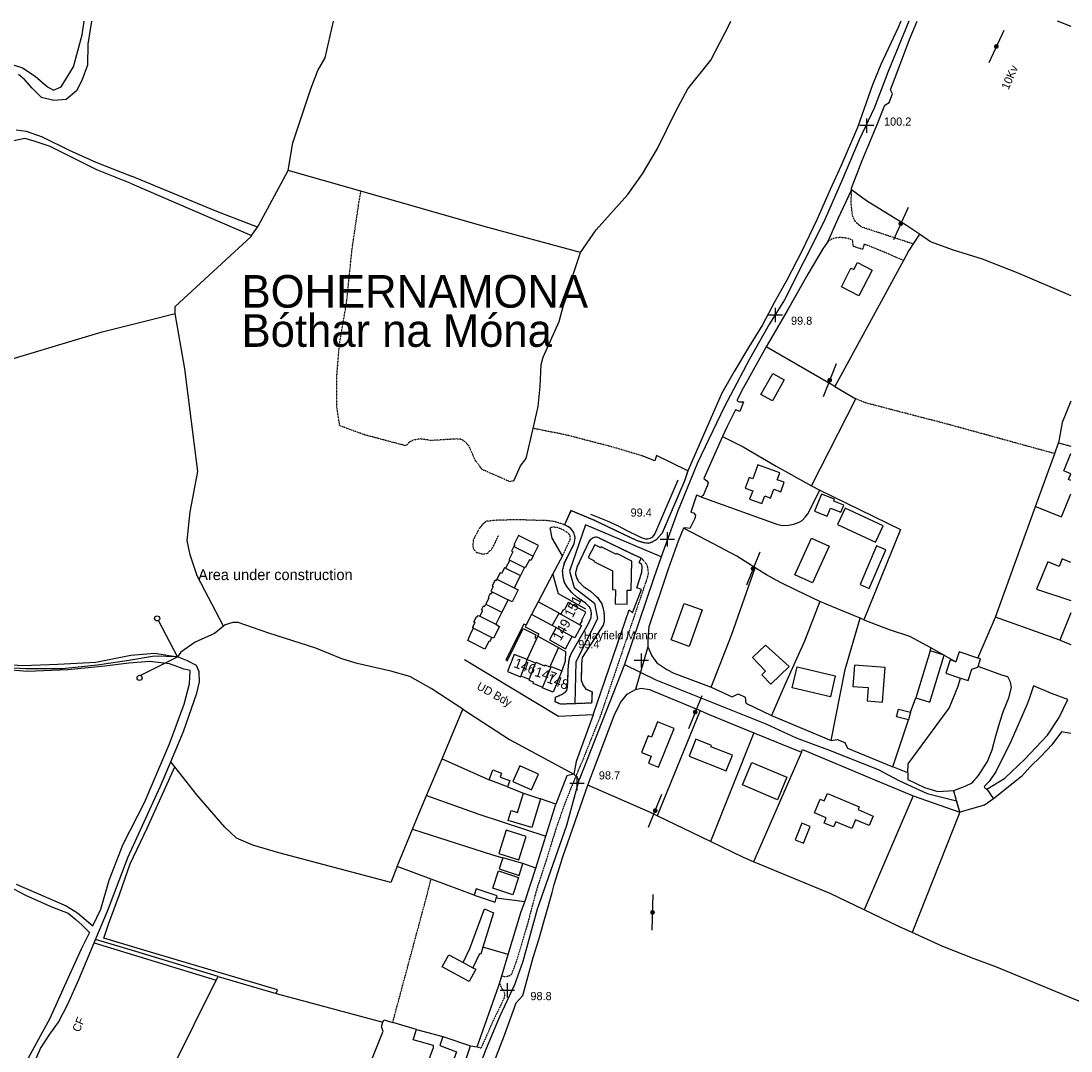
# Model space of a CAD drawing. Header units: metres. Extents: x 611948 to 1225781, y 656699 to 1316021.
# Tile 156 of 169: x 613465 to 613947, y 659569 to 660043. Entities that reach past the tile are written whole.
import ezdxf

# ---------------------------------------------------------------- set-up
doc = ezdxf.new("R2010")
doc.units = ezdxf.units.M
doc.linetypes.add('4696-A$0$PECK', pattern=[0.2, 0.1, -0.1])
for name, color, linetype in [('4696-A$0$BDY_RIGHT', 253, 'Continuous'), ('4696-A$0$BDY_SYM', 253, 'Continuous'), ('4696-A$0$BLD_INN_W', 253, 'Continuous'), ('4696-A$0$BLD_OTL_S', 253, 'Continuous'), ('4696-A$0$GEN_LIN_D', 253, 'Continuous'), ('4696-A$0$GEN_PCK_D', 253, '4696-A$0$PECK'), ('4696-A$0$HT_CTRL', 253, 'Continuous'), ('4696-A$0$MUNICIPAL', 253, 'Continuous'), ('4696-A$0$PARISH', 253, 'Continuous'), ('4696-A$0$POLE_SYMB', 253, 'Continuous'), ('4696-A$0$ROADS', 253, 'Continuous'), ('4696-A$0$ROADS_CTR', 253, 'Continuous'), ('4696-A$0$TEXT', 253, 'Continuous'), ('4696-A$0$TOWNLAND', 253, 'Continuous'), ('4696-A$0$WATER_FTR', 253, 'Continuous'), ('4696-B$0$GEN_LIN_D', 253, 'Continuous')]:
    doc.layers.add(name, color=color, linetype=linetype)
doc.styles.add('4696-A$0$STANDARD', font='txt')

# ---------------------------------------------------------------- blocks, each defined once
blk = doc.blocks.new('4696-A$0$36', base_point=(144.988486, 310.919762))
blk.add_line((140.875383, 310.92339), (149.050238, 310.92339))
at = {"const_width": 0.539928}
blk.add_lwpolyline([(144.673376, 310.923808, 1), (145.213304, 310.923808, 1)], format="xyb", close=True, dxfattribs=at)
blk = doc.blocks.new('4696-A$0$44', base_point=(141.365186, 309.573129))
for p, q in [((148.348947, 316.096464), (141.361145, 309.556587)), ((141.361145, 309.556587), (147.90133, 302.797619))]:
    blk.add_line(p, q)
for centre in [(148.337847, 316.685942), (148.36005, 302.427234)]:
    blk.add_circle(centre, 0.589583)
blk = doc.blocks.new('4696-A$0$35', base_point=(150.27109, 306.896499))
for p, q in [((151.914023, 306.896499), (148.62816, 306.896499)), ((150.27109, 308.539432), (150.27109, 305.253567))]:
    blk.add_line(p, q)
blk = doc.blocks.new('4696-A')
at = {"layer": '4696-A$0$BDY_RIGHT', "flags": 128}
for points in [[(613557.694, 659764.59), (613553.57, 659761.189), (613544.717, 659757.219), (613538.068, 659752.636), (613536.524, 659750.528)], [(613667.816, 659726.477), (613653.21, 659735.986), (613643.402, 659741.456), (613634.582, 659743.911), (613619.143, 659747.403), (613612.128, 659749.647), (613600.109, 659754.527), (613578.464, 659761.463), (613564.437, 659766.353), (613562.028, 659766.365), (613558.409, 659765.179), (613557.694, 659764.59)]]:
    blk.add_lwpolyline(points, dxfattribs=at)
at = {"layer": '4696-A$0$BLD_INN_W', "flags": 128}
for points in [[(613712.864, 659770.195), (613721.622, 659765.287)], [(613710.719, 659763.952), (613718.084, 659759.914)], [(613697.319, 659749.313), (613694.382, 659741.791)], [(613701.231, 659747.774), (613698.291, 659740.253)], [(613708.255, 659745.714), (613704.454, 659736.592)], [(613667.908, 659609.971), (613672.338, 659607.578)]]:
    blk.add_lwpolyline(points, dxfattribs=at)
at = {"layer": '4696-A$0$BLD_OTL_S', "flags": 128}
for points in [[(613855.944, 659928.339), (613849.884, 659916.477), (613841.856, 659920.583), (613846.275, 659929.222), (613847.617, 659928.532), (613849.269, 659931.758), (613855.944, 659928.339)], [(613815.552, 659877.938), (613810.172, 659868.217), (613804.875, 659871.152), (613810.253, 659880.86), (613815.552, 659877.938)], [(613947.455, 659831.63), (613946.309, 659832.097), (613947.361, 659834.683), (613944.177, 659835.979), (613947.455, 659844.036)], [(613803.485, 659838.859), (613801.08, 659832.376), (613799.428, 659832.988), (613797.614, 659828.089), (613801.059, 659826.809), (613799.66, 659823.036), (613805.284, 659820.952), (613806.589, 659824.471), (613809.205, 659823.507), (613810.74, 659827.641), (613813.948, 659826.453), (613815.555, 659830.774), (613812.367, 659831.956), (613813.544, 659835.13), (613803.485, 659838.859)], [(613838.657, 659822.968), (613832.695, 659825.35), (613829.555, 659817.493), (613835.392, 659815.165), (613836.899, 659818.941), (613841.661, 659817.047), (613842.948, 659820.256), (613838.316, 659822.102), (613838.657, 659822.968)], [(613931.182, 659819.702), (613943.15, 659814.833), (613947.455, 659825.414)], [(613861.082, 659810.796), (613843.529, 659818.912), (613840.078, 659811.421), (613857.618, 659803.311), (613861.082, 659810.796)], [(613912.698, 659768.819), (613931.182, 659819.702)], [(613745.537, 659794.526), (613738.593, 659798.07), (613738.359, 659797.582), (613731.445, 659801.109), (613731.212, 659800.648), (613728.459, 659802.032), (613725.455, 659796.14), (613728.227, 659794.731), (613728.039, 659794.358), (613736.632, 659790.015), (613736.56, 659781.439), (613737.934, 659781.398), (613737.874, 659774.855), (613743.389, 659774.667), (613743.385, 659781.234), (613745.247, 659781.179), (613745.537, 659794.526)], [(613836.261, 659801.336), (613828.592, 659784.586), (613820.501, 659788.294), (613828.169, 659805.03), (613836.261, 659801.336)], [(613857.951, 659801.505), (613850.417, 659783.756), (613854.701, 659781.939), (613862.233, 659799.694), (613857.951, 659801.505)], [(613947.455, 659793.892), (613943.455, 659795.52), (613942.021, 659791.992), (613936.746, 659794.139), (613931.633, 659781.571), (613947.455, 659776.43)], [(613721.622, 659765.287), (613722.745, 659767.271), (613722.413, 659767.456), (613724.384, 659771.009), (613716.254, 659775.526), (613714.29, 659771.984), (613713.958, 659772.169), (613712.864, 659770.195)], [(613777.863, 659772.065), (613771.871, 659755.299), (613763.577, 659758.274), (613769.576, 659775.022), (613777.863, 659772.065)], [(613708.884, 659764.974), (613712.041, 659770.656)], [(613712.041, 659770.656), (613712.864, 659770.195)], [(613712.864, 659770.195), (613721.622, 659765.287)], [(613942.353, 659758.229), (613912.698, 659768.819)], [(613947.455, 659770.768), (613942.353, 659758.229)], [(613710.719, 659763.952), (613707.629, 659758.318), (613714.981, 659754.255), (613718.084, 659759.914)], [(613710.719, 659763.952), (613708.884, 659764.974)], [(613710.719, 659763.952), (613718.084, 659759.914)], [(613721.622, 659765.287), (613722.303, 659764.905), (613719.224, 659759.289), (613718.084, 659759.914)], [(613806.93, 659755.913), (613817.901, 659746.039), (613809.346, 659737.939), (613805.204, 659742.314), (613806.922, 659743.939), (613800.948, 659750.249), (613806.93, 659755.913)], [(613882.669, 659753.294), (613876.073, 659731.706)], [(613889.141, 659751.308), (613882.669, 659753.294)], [(613904.663, 659749.943), (613896.046, 659752.78), (613894.544, 659748.217)], [(613697.319, 659749.313), (613691.363, 659751.657), (613688.266, 659743.714), (613694.218, 659741.372), (613694.382, 659741.791)], [(613697.319, 659749.313), (613694.382, 659741.791)], [(613697.319, 659749.313), (613701.231, 659747.774)], [(613701.231, 659747.774), (613698.291, 659740.253)], [(613701.231, 659747.774), (613701.331, 659748.03), (613705.318, 659746.462), (613705.457, 659746.815), (613707.81, 659745.889)], [(613876.073, 659731.706), (613882.55, 659729.727), (613889.141, 659751.308)], [(613894.544, 659748.217), (613891.957, 659749.069), (613889.942, 659742.95), (613896.573, 659740.767)], [(613904.72, 659746.127), (613905.847, 659749.553), (613904.663, 659749.943)], [(613713.236, 659744.152), (613709.336, 659734.241), (613704.302, 659736.222), (613704.454, 659736.592)], [(613708.255, 659745.714), (613704.454, 659736.592)], [(613707.81, 659745.889), (613708.255, 659745.714)], [(613708.255, 659745.714), (613708.397, 659746.056), (613713.236, 659744.152)], [(613839.038, 659741.837), (613836.782, 659732.15), (613819.187, 659736.26), (613821.453, 659745.931), (613839.038, 659741.837)], [(613847.176, 659736.957), (613854.247, 659736.396), (613853.767, 659730.298), (613860.813, 659729.739), (613862.064, 659745.568), (613847.946, 659746.676), (613847.176, 659736.957)], [(613896.573, 659740.767), (613900.116, 659739.6), (613901.824, 659744.787), (613904.627, 659745.845), (613904.72, 659746.127)], [(613694.382, 659741.791), (613698.291, 659740.253)], [(613698.291, 659740.253), (613698.127, 659739.834), (613700.174, 659739.029), (613699.919, 659738.377), (613704.454, 659736.592)], [(613872.767, 659721.538), (613867.243, 659722.986), (613868.155, 659726.468), (613873.679, 659725.021)], [(613873.679, 659725.021), (613872.767, 659721.538)], [(613757.275, 659720.591), (613754.471, 659713.605), (613752.998, 659714.197), (613749.944, 659706.612), (613754.392, 659704.824), (613753.133, 659701.689), (613757.808, 659699.814), (613764.914, 659717.525), (613757.275, 659720.591)], [(613791.715, 659705.251), (613781.876, 659709.161), (613782.119, 659709.758), (613774.967, 659712.6), (613771.874, 659704.836), (613788.857, 659698.08), (613791.715, 659705.251)], [(613702.585, 659696.593), (613694.028, 659700.436), (613690.759, 659693.175), (613699.325, 659689.331), (613702.585, 659696.593)], [(613800.687, 659701.977), (613816.8, 659695.175), (613812.438, 659684.84), (613796.319, 659691.662), (613800.687, 659701.977)], [(613679.839, 659693.898), (613681.525, 659698.521), (613685.508, 659697.07), (613684.854, 659695.266), (613689.332, 659693.643), (613688.298, 659690.82)], [(613688.298, 659690.82), (613679.839, 659693.898)], [(613703.416, 659685.232), (613699.481, 659672.009), (613688.57, 659675.254), (613689.944, 659679.888), (613692.962, 659679), (613695.717, 659687.853)], [(613695.717, 659687.853), (613703.416, 659685.232)], [(613835.417, 659687.721), (613850.024, 659681.534), (613849.499, 659680.306), (613856.504, 659677.337), (613854.65, 659672.981), (613848.401, 659675.632), (613846.677, 659671.569), (613839.235, 659674.728), (613838.199, 659672.293), (613833.904, 659674.115), (613834.932, 659676.543), (613829.456, 659678.862), (613832.079, 659685.063), (613833.951, 659684.271), (613835.417, 659687.721)], [(613684.303, 659660.067), (613693.455, 659657.156), (613696.871, 659667.846), (613687.719, 659670.757), (613684.303, 659660.067)], [(613823.682, 659674.1), (613820.591, 659666.374), (613824.444, 659664.832), (613827.535, 659672.559), (613823.682, 659674.1)], [(613686.176, 659658.145), (613684.471, 659653.043), (613693.682, 659650.021), (613695.318, 659655.512)], [(613695.318, 659655.512), (613686.176, 659658.145)], [(613684.153, 659652.096), (613693.4, 659649.001), (613690.742, 659641.084), (613681.498, 659644.181), (613684.153, 659652.096)], [(613683.136, 659639.567), (613683.496, 659640.663), (613673.935, 659643.798), (613672.998, 659640.933)], [(613672.998, 659640.933), (613682.552, 659637.792), (613683.136, 659639.567)], [(613667.908, 659609.971), (613670.971, 659616.38), (613677.69, 659634.614), (613681.896, 659632.786), (613677.009, 659617.069)], [(613672.338, 659607.578), (613673.674, 659606.856), (613670.644, 659601.236), (613658.242, 659607.928), (613661.283, 659613.549), (613667.908, 659609.971)], [(613677.009, 659617.069), (613675.976, 659613.745), (613675.375, 659613.949), (613672.338, 659607.578)], [(613658.628, 659575.933), (613657.12, 659571.829), (613664.914, 659568.968), (613659.06, 659553.028), (613650.979, 659555.997), (613654.202, 659564.775), (613652.251, 659565.49), (613654.268, 659570.982), (613654.272, 659571.785), (613644.851, 659574.444), (613646.482, 659579.253)], [(613646.482, 659579.253), (613658.628, 659575.933)]]:
    blk.add_lwpolyline(points, dxfattribs=at)
at = {"layer": '4696-A$0$GEN_LIN_D', "flags": 128}
for points in [[(613587.366, 659974.199), (613589.639, 659986.834), (613597.796, 660011.685), (613601.051, 660020.099), (613604.493, 660025.903), (613608.281, 660042.856)], [(613721.871, 659936.371), (613729.151, 659946.771), (613743.688, 659963.158), (613750.362, 659972.559), (613757.246, 659984.167), (613765.765, 660001.388), (613771.238, 660011.597), (613781.745, 660024.792), (613790.462, 660041.409), (613791.06, 660042.855)], [(613869.167, 660042.855), (613867.967, 660039.926), (613860.051, 660022.904), (613856.189, 660013.489), (613849.262, 659993.851), (613841.746, 659976.425), (613836.67, 659965.41), (613830.576, 659951.389), (613823.677, 659936.971), (613816.784, 659923.757), (613811.313, 659913.949), (613805.636, 659903.138), (613799.16, 659892.732), (613792.478, 659881.725), (613786.806, 659871.718), (613771.286, 659836.086)], [(613846.46, 659965.259), (613846.51, 659965.962), (613851.393, 659978.784), (613858.302, 659995.21), (613861.761, 660004.226), (613863.775, 660005.419), (613865.402, 660009.426), (613864.407, 660011.238), (613873.563, 660035.08), (613876.758, 660042.855)], [(613947.456, 660040.372), (613941.222, 660042.855)], [(613573.311, 659948.085), (613554.678, 659955.206), (613515.416, 659971.467)], [(613573.311, 659948.085), (613573.786, 659948.775), (613587.366, 659974.199)], [(613620.883, 659964.628), (613587.366, 659974.199)], [(613515.6, 659968.054), (613570.633, 659944.189)], [(613877.748, 659944.871), (613871.87, 659948.869), (613853.46, 659960.205), (613846.46, 659965.259)], [(613721.871, 659936.371), (613677.568, 659948.442), (613620.883, 659964.628)], [(613570.633, 659944.189), (613573.311, 659948.085)], [(613535.437, 659908.42), (613535.454, 659911.633), (613570.348, 659943.774), (613570.633, 659944.189)], [(613877.748, 659944.871), (613874.852, 659940.338)], [(613947.456, 659916.466), (613923.148, 659926.925), (613906.72, 659933.434), (613893.492, 659937.516), (613882.873, 659941.385), (613877.748, 659944.871)], [(613700.098, 659855.538), (613702.437, 659865.608), (613703.288, 659874.837), (613703.741, 659884.872), (613704.761, 659888.28), (613712.073, 659904.704), (613714.938, 659915.528), (613721.871, 659936.371)], [(613874.852, 659940.338), (613872.891, 659937.268), (613870.424, 659932.743)], [(613870.424, 659932.743), (613838.845, 659874.811)], [(613427.08, 659877.861), (613447.586, 659883.778), (613501.87, 659899.961), (613523.98, 659905.468), (613535.437, 659908.42)], [(613557.694, 659764.59), (613545.568, 659787.738), (613542.406, 659797.39), (613541.034, 659804.021), (613542.307, 659817.263), (613545.905, 659835.697), (613539.923, 659882.903), (613535.437, 659908.42)], [(613816.866, 659909.604), (613807.277, 659892.978)], [(613807.277, 659892.978), (613796.608, 659873.976), (613793.769, 659868.369), (613794.77, 659867.762), (613796.777, 659867.751), (613795.149, 659863.343), (613793.145, 659864.157), (613789.291, 659856.348), (613787.202, 659851.814)], [(613838.845, 659874.811), (613807.277, 659892.978)], [(613838.845, 659874.811), (613848.452, 659869.141)], [(613828.037, 659829.121), (613848.452, 659869.141)], [(613947.455, 659868.009), (613943.32, 659858.288), (613941.771, 659848.957)], [(613691.23, 659831.463), (613694.268, 659838.348), (613696.895, 659841.747), (613700.098, 659855.538)], [(613787.202, 659851.814), (613778.529, 659832.514), (613779.93, 659831.503), (613780.527, 659830.497), (613780.321, 659829.494), (613778.288, 659824.687), (613777.281, 659824.09)], [(613787.202, 659851.814), (613796.613, 659847.149), (613811.824, 659838.238), (613828.037, 659829.121)], [(613939.997, 659843.941), (613941.771, 659848.957)], [(613941.771, 659848.957), (613947.455, 659847.346)], [(613771.286, 659836.086), (613756.893, 659843.094), (613756.077, 659840.689), (613750.267, 659842.927)], [(613931.182, 659819.702), (613939.997, 659843.941)], [(613726.469, 659816.132), (613734.104, 659812.983), (613739.437, 659810.584), (613742.61, 659808.872), (613749.411, 659805.53), (613750.756, 659805.013), (613751.751, 659804.85), (613752.852, 659804.833), (613753.945, 659805.112), (613754.923, 659805.546), (613756.067, 659806.935), (613766.772, 659831.871)], [(613777.281, 659824.09), (613775.279, 659824.903), (613772.628, 659817.087), (613773.831, 659816.68), (613774.83, 659815.671), (613774.42, 659814.067), (613772.189, 659809.461), (613770.183, 659809.873), (613769.178, 659809.678)], [(613777.281, 659824.09), (613812.099, 659811.515), (613814.576, 659810.886), (613817.362, 659811.088), (613819.978, 659811.478), (613822.376, 659812.501), (613823.77, 659813.228), (613825.193, 659814.701), (613826.384, 659816.227), (613827.326, 659817.918), (613830.539, 659824.568), (613831.907, 659827.228)], [(613828.037, 659829.121), (613831.907, 659827.228)], [(613831.907, 659827.228), (613869.086, 659809.037), (613852.212, 659767.569)], [(613700.094, 659796.843), (613702.565, 659801.711), (613693.413, 659806.351), (613691.231, 659802.053), (613691.599, 659801.866), (613691.287, 659801.253)], [(613713.586, 659796.903), (613708.819, 659805.017), (613707.936, 659809.882)], [(613769.178, 659809.678), (613766.739, 659803.667), (613762.257, 659790.843), (613753.288, 659764.391), (613752.86, 659759.174), (613752.839, 659755.159)], [(613802.169, 659791.513), (613793.745, 659796.776), (613780.132, 659804.072), (613769.178, 659809.678)], [(613691.287, 659801.253), (613690.205, 659799.121), (613690.744, 659798.848), (613688.878, 659795.172), (613689.298, 659794.959)], [(613691.287, 659801.253), (613700.094, 659796.843)], [(613700.094, 659796.843), (613699.042, 659794.771), (613698.361, 659795.116), (613696.475, 659791.401), (613696.079, 659791.602)], [(613713.586, 659796.903), (613709.224, 659788.648)], [(613687.399, 659791.219), (613686.92, 659791.462), (613685.552, 659788.768), (613684.895, 659789.102), (613683.426, 659786.21)], [(613689.298, 659794.959), (613687.399, 659791.219)], [(613687.399, 659791.219), (613694.233, 659787.967)], [(613689.298, 659794.959), (613696.079, 659791.602)], [(613696.079, 659791.602), (613694.233, 659787.967)], [(613727.673, 659723.805), (613744.237, 659772.064), (613745.854, 659770.807), (613749.926, 659781.48), (613747.796, 659782.262), (613750.155, 659789.433), (613750.294, 659791.773), (613750.046, 659792.87), (613748.929, 659793.914)], [(613782.024, 659736.588), (613791.325, 659760.413), (613802.169, 659791.513)], [(613832.016, 659775.982), (613821.367, 659780.976), (613813.557, 659784.83), (613807.352, 659788.275), (613802.169, 659791.513)], [(613683.426, 659786.21), (613683.07, 659785.509), (613682.602, 659785.746), (613681.275, 659783.132), (613681.707, 659782.913), (613680.579, 659780.691), (613681.25, 659780.351)], [(613683.426, 659786.21), (613691.308, 659782.205)], [(613694.233, 659787.967), (613691.308, 659782.205)], [(613709.224, 659788.648), (613702.443, 659775.815)], [(613724.284, 659772.398), (613711.692, 659779.553), (613709.224, 659788.648)], [(613691.308, 659782.205), (613693.14, 659781.275), (613690.376, 659775.83), (613688.61, 659776.727)], [(613681.25, 659780.351), (613680.743, 659779.353), (613680.253, 659779.594), (613679.375, 659777.81), (613679.783, 659777.603), (613678.331, 659774.742)], [(613681.25, 659780.351), (613688.61, 659776.727)], [(613688.61, 659776.727), (613685.756, 659771.106)], [(613675.576, 659769.219), (613676.905, 659771.837), (613676.333, 659772.127), (613677.232, 659773.899), (613677.765, 659773.628), (613678.331, 659774.742)], [(613678.331, 659774.742), (613685.756, 659771.106)], [(613702.443, 659775.815), (613699.396, 659770.049)], [(613712.041, 659770.656), (613702.443, 659775.815)], [(613832.016, 659775.982), (613824.897, 659757.751), (613815.869, 659737.599), (613809.775, 659723.579)], [(613850.501, 659768.268), (613834.784, 659774.684), (613832.016, 659775.982)], [(613672.646, 659763.681), (613672.254, 659763.99), (613673.405, 659766.257), (613672.855, 659766.537), (613674.108, 659769.005), (613674.425, 659768.844), (613674.76, 659769.504), (613675.576, 659769.219)], [(613675.576, 659769.219), (613682.916, 659765.512)], [(613685.756, 659771.106), (613682.916, 659765.512)], [(613699.396, 659770.049), (613696.821, 659765.176)], [(613708.884, 659764.974), (613699.396, 659770.049)], [(613837.217, 659711.995), (613843.608, 659744.684), (613850.501, 659768.268)], [(613852.212, 659767.569), (613850.501, 659768.268)], [(613852.212, 659767.569), (613863.833, 659763.093), (613873.251, 659760.034), (613883.094, 659754.629)], [(613904.663, 659749.943), (613912.698, 659768.819)], [(613557.694, 659764.59), (613553.57, 659761.189), (613544.717, 659757.219), (613538.068, 659752.636), (613536.524, 659750.528)], [(613667.816, 659726.477), (613653.21, 659735.986), (613643.402, 659741.456), (613634.582, 659743.911), (613619.143, 659747.403), (613612.128, 659749.647), (613600.109, 659754.527), (613578.464, 659761.463), (613564.437, 659766.353), (613562.028, 659766.365), (613558.409, 659765.179), (613557.694, 659764.59)], [(613681.044, 659759.466), (613680.012, 659757.434), (613679.769, 659757.558), (613677.95, 659753.975), (613670.009, 659758.006), (613671.63, 659761.68), (613672.646, 659763.681)], [(613672.646, 659763.681), (613681.044, 659759.466)], [(613682.916, 659765.512), (613684.684, 659764.538), (613681.93, 659759.113), (613681.044, 659759.466)], [(613696.821, 659765.176), (613695.806, 659765.576), (613687.431, 659748.893)], [(613688.105, 659748.563), (613695.489, 659763.486), (613701.27, 659760.583), (613700.863, 659759.259), (613701.814, 659758.974)], [(613696.821, 659765.176), (613696.397, 659764.375), (613702.783, 659761.057)], [(613697.319, 659749.313), (613701.814, 659758.974)], [(613701.814, 659758.974), (613702.311, 659760.043)], [(613702.311, 659760.043), (613702.783, 659761.057)], [(613702.311, 659760.043), (613711.69, 659754.843)], [(613942.353, 659758.229), (613947.455, 659756.206)], [(613711.69, 659754.843), (613707.81, 659745.889)], [(613711.69, 659754.843), (613714.979, 659753.02), (613714.764, 659748.55), (613713.236, 659744.152)], [(613752.839, 659755.159), (613754.624, 659750.935), (613757.017, 659747.711), (613761.618, 659744.675), (613764.822, 659743.054), (613782.024, 659736.588)], [(613882.669, 659753.294), (613883.094, 659754.629)], [(613883.094, 659754.629), (613889.141, 659751.308)], [(613533.478, 659702.295), (613539.359, 659716.186), (613545.472, 659733.82), (613546.703, 659739.033), (613546.526, 659743.651), (613545.336, 659746.469), (613541.132, 659748.698), (613536.524, 659750.528)], [(613727.673, 659723.805), (613711.795, 659723.091), (613668.515, 659749.088)], [(613889.141, 659751.308), (613894.544, 659748.217)], [(613893.508, 659689.022), (613898.738, 659691.002), (613901.958, 659692.592), (613904.986, 659695.989), (613909.035, 659702.392), (613911.27, 659707.801), (613912.909, 659714.216), (613914.747, 659720.43), (613916.38, 659725.641), (613918.819, 659731.651), (613920.049, 659736.462), (613919.66, 659738.873), (613918.468, 659741.288), (613915.662, 659742.105), (613904.72, 659746.127)], [(613872.472, 659697.148), (613872.494, 659701.375), (613891.494, 659726.973), (613895.562, 659736.989), (613896.573, 659740.767)], [(613725.209, 659691.492), (613737.418, 659723.548), (613740.258, 659729.556), (613743.29, 659733.354), (613747.115, 659735.542)], [(613747.115, 659735.542), (613749.727, 659736.131), (613753.538, 659735.509), (613776.923, 659725.927)], [(613782.024, 659736.588), (613791.679, 659732.062), (613794.42, 659733.522), (613797.546, 659732.055), (613797.844, 659729.171), (613809.775, 659723.579)], [(613908.769, 659689.747), (613917.025, 659694.724), (613926.102, 659703.309), (613936.599, 659714.496), (613942.06, 659722.698), (613946.029, 659730.889), (613938.415, 659733.738), (613930.202, 659737.193), (613928.163, 659731.181), (613927.237, 659728.797), (613919.923, 659711.972), (613913.027, 659697.956), (613909.789, 659693.154), (613907.57, 659690.957), (613907.768, 659690.355), (613908.769, 659689.747)], [(613873.679, 659725.021), (613876.073, 659731.706)], [(613658.238, 659703.648), (613667.816, 659726.477)], [(613667.816, 659726.477), (613689.223, 659712.515), (613718.86, 659696.616)], [(613727.673, 659723.805), (613719.893, 659702.433), (613718.86, 659696.616)], [(613776.923, 659725.927), (613757.103, 659677.424)], [(613776.923, 659725.927), (613780.24, 659724.354), (613801.608, 659715.545)], [(613809.775, 659723.579), (613837.217, 659711.995)], [(613865.533, 659699.991), (613872.767, 659721.538)], [(613801.608, 659715.545), (613781.615, 659665.585)], [(613801.608, 659715.545), (613823.535, 659706.692)], [(613947.455, 659715.241), (613943.03, 659716.069), (613938.583, 659710.07), (613933.536, 659704.675), (613928.896, 659700.082), (613924.657, 659695.487), (613911.782, 659685.291)], [(613837.217, 659711.995), (613839.896, 659712.481), (613843.407, 659711.213), (613844.617, 659708.561), (613865.533, 659699.991)], [(613823.535, 659706.692), (613801.474, 659656.314)], [(613823.535, 659706.692), (613823.966, 659707.948), (613857.598, 659693.757), (613874.898, 659686.626)], [(613498.861, 659620.62), (613504.408, 659633.659), (613513.77, 659658.504), (613528.589, 659690.748), (613533.478, 659702.295)], [(613637.534, 659654.163), (613634.58, 659646.729), (613583.071, 659660.393), (613571.245, 659663.866), (613563.634, 659667.118), (613558.24, 659672.164), (613545.469, 659687.084), (613535.304, 659699.98)], [(613651.033, 659686.696), (613658.238, 659703.648)], [(613658.238, 659703.648), (613679.839, 659693.898)], [(613872.472, 659697.148), (613865.533, 659699.991)], [(613718.86, 659696.616), (613715.644, 659695.83), (613710.556, 659682.803)], [(613872.472, 659697.148), (613872.457, 659694.149), (613880.066, 659690.497), (613886.28, 659688.658), (613893.508, 659689.022)], [(613663.487, 659503.902), (613666.752, 659514.324), (613670.178, 659516.916), (613670.993, 659519.32), (613670.211, 659523.34), (613671.858, 659531.361), (613674.507, 659539.176), (613679.004, 659554.811), (613683.283, 659567.034), (613686.946, 659576.651), (613692.241, 659591.48), (613695.405, 659594.886), (613700.111, 659612.327), (613702.763, 659620.543), (613708.896, 659642.193), (613709.718, 659645.802), (613713.798, 659658.628), (613717.059, 659668.247), (613725.209, 659691.492)], [(613688.298, 659690.82), (613695.717, 659687.853)], [(613757.103, 659677.424), (613754.051, 659678.898), (613725.209, 659691.492)], [(613908.769, 659689.747), (613911.782, 659685.291)], [(613644.588, 659671.33), (613647.494, 659678.402), (613651.033, 659686.696)], [(613651.033, 659686.696), (613675.078, 659678.142), (613705.914, 659668.036)], [(613710.556, 659682.803), (613703.416, 659685.232)], [(613874.898, 659686.626), (613852.276, 659634.23)], [(613874.898, 659686.626), (613896.379, 659679.171)], [(613911.782, 659685.291), (613907.727, 659682.324), (613896.379, 659679.171)], [(613705.914, 659668.036), (613710.556, 659682.803)], [(613781.615, 659665.585), (613757.103, 659677.424)], [(613896.379, 659679.171), (613874.427, 659623.709)], [(613637.534, 659654.163), (613644.588, 659671.33)], [(613644.588, 659671.33), (613681.464, 659659.497), (613686.176, 659658.145)], [(613701.256, 659653.375), (613705.914, 659668.036)], [(613801.474, 659656.314), (613796.904, 659658.202), (613781.615, 659665.585)], [(613852.276, 659634.23), (613836.767, 659641.736), (613801.474, 659656.314)], [(613653.138, 659648.342), (613637.534, 659654.163)], [(613701.256, 659653.375), (613695.318, 659655.512)], [(613696.253, 659637.853), (613701.256, 659653.375)], [(613672.998, 659640.933), (613653.138, 659648.342)], [(613696.253, 659637.853), (613683.136, 659639.567)], [(613688.602, 659613.662), (613694.646, 659633.496), (613696.253, 659637.853)], [(613874.427, 659623.709), (613868.206, 659626.52), (613852.276, 659634.23)], [(613947.455, 659593.717), (613912.878, 659608.022), (613902.859, 659611.688), (613888.435, 659617.382), (613874.427, 659623.709)], [(613443.579, 659499.399), (613456.29, 659528.114), (613461.384, 659542.742), (613473.57, 659570.383), (613477.819, 659576.986), (613481.863, 659582.585), (613486.12, 659590.794), (613491.198, 659602.21), (613498.17, 659618.996)], [(613498.17, 659618.996), (613498.861, 659620.62)], [(613555.233, 659603.48), (613517.353, 659615.116), (613498.861, 659620.62)], [(613688.602, 659613.662), (613677.009, 659617.069)], [(613685.68, 659603.814), (613688.602, 659613.662)], [(613554.392, 659601.795), (613555.233, 659603.48)], [(613555.233, 659603.48), (613581.936, 659595.759)], [(613684.66, 659600.375), (613685.68, 659603.814)], [(613483.896, 659471.756), (613490.373, 659482.162), (613514.266, 659522.188), (613533.936, 659560.831), (613554.392, 659601.795)], [(613674.325, 659571.171), (613684.376, 659599.417), (613684.66, 659600.375)], [(613581.936, 659595.759), (613631.008, 659582.615)], [(613631.008, 659582.615), (613631.375, 659583.665), (613635.523, 659582.454)], [(613625.532, 659564.695), (613631.187, 659578.399), (613630.394, 659580.41), (613631.008, 659582.615)], [(613646.482, 659579.253), (613635.523, 659582.454)], [(613658.628, 659575.933), (613671.239, 659571.685)], [(613664.056, 659550.157), (613671.239, 659571.685)], [(613671.239, 659571.685), (613674.325, 659571.171)]]:
    blk.add_lwpolyline(points, dxfattribs=at)
at = {"layer": '4696-A$0$GEN_PCK_D', "flags": 128}
for points in [[(613846.46, 659965.259), (613840.216, 659951.885), (613835.509, 659941.166)], [(613874.852, 659940.338), (613851.069, 659948.163), (613848.615, 659950.22), (613847.61, 659951.77), (613846.927, 659953.827), (613846.394, 659958.474), (613846.46, 659965.259)], [(613691.23, 659831.463), (613689.383, 659831.057), (613676.66, 659836.648), (613673.474, 659840.911), (613670.463, 659847.644), (613668.398, 659849.757), (613666.729, 659850.549), (613665.05, 659850.711), (613653.296, 659849.989), (613648.313, 659850.709), (613645.078, 659850.192), (613643.409, 659849.428), (613641.503, 659847.589), (613622.622, 659852.566), (613611.141, 659856.76), (613609.814, 659865.271), (613609.79, 659879.463), (613611.002, 659894.246), (613614.365, 659913.919), (613616.785, 659937.681), (613619.847, 659958.565), (613620.883, 659964.628)], [(613835.509, 659941.166), (613833.372, 659938.118), (613826.453, 659926.471), (613816.866, 659909.604)], [(613870.424, 659932.743), (613859.916, 659937.281), (613852.327, 659940.319), (613851.593, 659937.878), (613847.277, 659939.242), (613847.062, 659942.005), (613844.654, 659942.96), (613841.21, 659943.32), (613838.662, 659943.036), (613836.759, 659942.231), (613835.509, 659941.166)], [(613939.997, 659843.941), (613891.091, 659857.379), (613852.785, 659867.343), (613848.452, 659869.141)], [(613750.267, 659842.927), (613736.881, 659846.907), (613714.798, 659852.661), (613700.098, 659855.538)], [(613771.286, 659836.086), (613769.767, 659831.505), (613759.413, 659807.447), (613756.727, 659804.327), (613754.383, 659803.041), (613752.968, 659802.695), (613751.044, 659802.943), (613747.911, 659803.899), (613728.082, 659813.323), (613717.499, 659817.751)], [(613717.499, 659817.751), (613714.516, 659811.173)], [(613714.516, 659811.173), (613714.061, 659811.389), (613709.758, 659812.753), (613706.475, 659813.125), (613693.192, 659813.549), (613683.873, 659813.341), (613678.508, 659812.834), (613676.583, 659811.163), (613675.144, 659809.231), (613672.589, 659804.328), (613672.284, 659801.307), (613672.98, 659799.685), (613674.116, 659798.52), (613677.091, 659797.752), (613679.114, 659798.16), (613680.986, 659799.955), (613682.313, 659802.394), (613684.185, 659806.319)], [(613719.258, 659728.969), (613712.723, 659728.733), (613710.241, 659729.823), (613710.449, 659731.953), (613713.4, 659733.314), (613714.77, 659734.243), (613715.543, 659735.085), (613715.906, 659736.521), (613716.091, 659739.877), (613716.214, 659744.57), (613716.506, 659748.049), (613716.93, 659750.365), (613717.732, 659752.284), (613725.59, 659765.817), (613726.735, 659768.628), (613726.862, 659770.609), (613726.604, 659772.318), (613726.045, 659773.432), (613724.168, 659775.216), (613720.307, 659777.83), (613717.739, 659780.208), (613715.59, 659782.933), (613714.571, 659784.691), (613714.046, 659786.314), (613713.849, 659787.626), (613713.658, 659790.029), (613714.021, 659791.898), (613714.595, 659794.078), (613718.901, 659802.46), (613719.457, 659805.283), (613718.813, 659807.661), (613717.261, 659809.643), (613715.987, 659810.473), (613714.516, 659811.173)], [(613713.586, 659796.903), (613717.067, 659804.223), (613717.079, 659806.261), (613716.326, 659807.422), (613713.179, 659809.226), (613710.946, 659810.029), (613709.192, 659810.104), (613707.936, 659809.882)], [(613729.833, 659805.393), (613728.835, 659805.533), (613727.722, 659805.274), (613726.7, 659804.652), (613725.818, 659803.708), (613720.261, 659791.807), (613719.605, 659789.325), (613719.639, 659788.746), (613719.565, 659788.442), (613720.19, 659786.547), (613720.596, 659785.741), (613721.029, 659785.09), (613723.244, 659782.857), (613726.501, 659780.642), (613729.666, 659777.751), (613730.36, 659776.854), (613731.678, 659774.868)], [(613749.721, 659795.929), (613745.709, 659797.743), (613729.833, 659805.393)], [(613749.721, 659795.929), (613750.809, 659794.933), (613751.858, 659793.697), (613752.601, 659792.131), (613752.876, 659790.34), (613752.998, 659788.793), (613752.438, 659786.502), (613731.019, 659723.372), (613723.297, 659704.07), (613717.964, 659691.327), (613714.858, 659683.637), (613710.674, 659671.836), (613706.696, 659658.868), (613702.46, 659645.906), (613701.09, 659641.389), (613697.834, 659628.896), (613692.584, 659611.165), (613690.16, 659604.614), (613689.378, 659603.883), (613687.368, 659603.375), (613686.072, 659603.593), (613685.68, 659603.814)], [(613748.929, 659793.914), (613749.721, 659795.929)], [(613731.678, 659774.868), (613732.651, 659771.276), (613732.759, 659768.8), (613732.713, 659766.571), (613732.3, 659765.134), (613722.656, 659750.215), (613722.359, 659747.33), (613722.21, 659739.751), (613723.018, 659737.634), (613724.336, 659735.702), (613725.252, 659735.367), (613727.178, 659734.438), (613726.996, 659729.249), (613719.258, 659728.969)], [(613894.863, 659684.374), (613893.508, 659689.022)], [(613896.379, 659679.171), (613894.863, 659684.374)], [(613635.523, 659582.454), (613651.02, 659640.016), (613653.138, 659648.342)], [(613684.66, 659600.375), (613685.344, 659598.718), (613686.653, 659596.718), (613686.982, 659595.381), (613686.755, 659593.702), (613681.227, 659582.179), (613676.126, 659570.579), (613674.325, 659571.171)]]:
    blk.add_lwpolyline(points, dxfattribs=at)
at = {"layer": '4696-A$0$MUNICIPAL', "flags": 128}
for points in [[(613536.524, 659750.528), (613525.886, 659750.783), (613513.228, 659748.64), (613499.568, 659746.703), (613483.699, 659744.977), (613466.838, 659745.064), (613458.409, 659745.508), (613444.765, 659746.783), (613403.816, 659747.395), (613383.547, 659748.503), (613378.132, 659749.533), (613374.924, 659750.353), (613374.741, 659753.767), (613377.897, 659760.011), (613388.557, 659771.04), (613396.756, 659779.951), (613403.188, 659790.074), (613397.839, 659795.403), (613396.368, 659796.296)], [(613557.694, 659764.59), (613553.57, 659761.189), (613544.717, 659757.219), (613538.068, 659752.636), (613536.524, 659750.528)], [(613667.816, 659726.477), (613653.21, 659735.986), (613643.402, 659741.456), (613634.582, 659743.911), (613619.143, 659747.403), (613612.128, 659749.647), (613600.109, 659754.527), (613578.464, 659761.463), (613564.437, 659766.353), (613562.028, 659766.365), (613558.409, 659765.179), (613557.694, 659764.59)], [(613667.816, 659726.477), (613689.223, 659712.515), (613718.86, 659696.616)], [(613721.253, 659693.932), (613718.86, 659696.616)], [(613659.072, 659507.76), (613665.396, 659527.602), (613673.781, 659557.469), (613678.261, 659569.892), (613684.762, 659585.115), (613691.663, 659599.935), (613695.532, 659610.555), (613702.079, 659634.61), (613715.526, 659673.084), (613721.253, 659693.932)]]:
    blk.add_lwpolyline(points, dxfattribs=at)
at = {"layer": '4696-A$0$PARISH', "flags": 128}
for points in [[(613536.524, 659750.528), (613525.886, 659750.783), (613513.228, 659748.64), (613499.568, 659746.703), (613483.699, 659744.977), (613466.838, 659745.064), (613458.409, 659745.508), (613444.765, 659746.783), (613403.816, 659747.395), (613383.547, 659748.503), (613378.132, 659749.533), (613374.924, 659750.353), (613374.741, 659753.767), (613377.897, 659760.011), (613388.557, 659771.04), (613396.756, 659779.951), (613403.188, 659790.074), (613397.839, 659795.403), (613396.368, 659796.296)], [(613557.694, 659764.59), (613553.57, 659761.189), (613544.717, 659757.219), (613538.068, 659752.636), (613536.524, 659750.528)], [(613667.816, 659726.477), (613653.21, 659735.986), (613643.402, 659741.456), (613634.582, 659743.911), (613619.143, 659747.403), (613612.128, 659749.647), (613600.109, 659754.527), (613578.464, 659761.463), (613564.437, 659766.353), (613562.028, 659766.365), (613558.409, 659765.179), (613557.694, 659764.59)], [(613667.816, 659726.477), (613689.223, 659712.515), (613718.86, 659696.616)], [(613721.253, 659693.932), (613718.86, 659696.616)], [(613659.072, 659507.76), (613665.396, 659527.602), (613673.781, 659557.469), (613678.261, 659569.892), (613684.762, 659585.115), (613691.663, 659599.935), (613695.532, 659610.555), (613702.079, 659634.61), (613715.526, 659673.084), (613721.253, 659693.932)]]:
    blk.add_lwpolyline(points, dxfattribs=at)
at = {"layer": '4696-A$0$ROADS', "flags": 128}
for points in [[(613869.167, 660042.855), (613867.967, 660039.926), (613860.051, 660022.904), (613856.189, 660013.489), (613849.262, 659993.851), (613841.746, 659976.425), (613836.67, 659965.41), (613830.576, 659951.389), (613823.677, 659936.971), (613816.784, 659923.757), (613811.313, 659913.949), (613805.636, 659903.138), (613799.16, 659892.732), (613792.478, 659881.725), (613786.806, 659871.718), (613771.286, 659836.086)], [(613846.46, 659965.259), (613846.51, 659965.962), (613851.393, 659978.784), (613858.302, 659995.21), (613861.761, 660004.226), (613863.775, 660005.419), (613865.402, 660009.426), (613864.407, 660011.238), (613873.563, 660035.08), (613876.758, 660042.855)], [(613846.46, 659965.259), (613840.216, 659951.885), (613835.509, 659941.166)], [(613835.509, 659941.166), (613833.372, 659938.118), (613826.453, 659926.471), (613816.866, 659909.604)], [(613816.866, 659909.604), (613807.277, 659892.978)], [(613807.277, 659892.978), (613796.608, 659873.976), (613793.769, 659868.369), (613794.77, 659867.762), (613796.777, 659867.751), (613795.149, 659863.343), (613793.145, 659864.157), (613789.291, 659856.348), (613787.202, 659851.814)], [(613787.202, 659851.814), (613778.529, 659832.514), (613779.93, 659831.503), (613780.527, 659830.497), (613780.321, 659829.494), (613778.288, 659824.687), (613777.281, 659824.09)], [(613771.286, 659836.086), (613769.767, 659831.505), (613759.413, 659807.447), (613756.727, 659804.327), (613754.383, 659803.041), (613752.968, 659802.695), (613751.044, 659802.943), (613747.911, 659803.899), (613728.082, 659813.323), (613717.499, 659817.751)], [(613777.281, 659824.09), (613775.279, 659824.903), (613772.628, 659817.087), (613773.831, 659816.68), (613774.83, 659815.671), (613774.42, 659814.067), (613772.189, 659809.461), (613770.183, 659809.873), (613769.178, 659809.678)], [(613717.499, 659817.751), (613714.516, 659811.173)], [(613719.258, 659728.969), (613712.723, 659728.733), (613710.241, 659729.823), (613710.449, 659731.953), (613713.4, 659733.314), (613714.77, 659734.243), (613715.543, 659735.085), (613715.906, 659736.521), (613716.091, 659739.877), (613716.214, 659744.57), (613716.506, 659748.049), (613716.93, 659750.365), (613717.732, 659752.284), (613725.59, 659765.817), (613726.735, 659768.628), (613726.862, 659770.609), (613726.604, 659772.318), (613726.045, 659773.432), (613724.168, 659775.216), (613720.307, 659777.83), (613717.739, 659780.208), (613715.59, 659782.933), (613714.571, 659784.691), (613714.046, 659786.314), (613713.849, 659787.626), (613713.658, 659790.029), (613714.021, 659791.898), (613714.595, 659794.078), (613718.901, 659802.46), (613719.457, 659805.283), (613718.813, 659807.661), (613717.261, 659809.643), (613715.987, 659810.473), (613714.516, 659811.173)], [(613729.833, 659805.393), (613728.835, 659805.533), (613727.722, 659805.274), (613726.7, 659804.652), (613725.818, 659803.708), (613720.261, 659791.807), (613719.605, 659789.325), (613719.639, 659788.746), (613719.565, 659788.442), (613720.19, 659786.547), (613720.596, 659785.741), (613721.029, 659785.09), (613723.244, 659782.857), (613726.501, 659780.642), (613729.666, 659777.751), (613730.36, 659776.854), (613731.678, 659774.868)], [(613769.178, 659809.678), (613766.739, 659803.667), (613762.257, 659790.843), (613753.288, 659764.391), (613752.86, 659759.174), (613752.839, 659755.159)], [(613749.721, 659795.929), (613745.709, 659797.743), (613729.833, 659805.393)], [(613748.929, 659793.914), (613749.721, 659795.929)], [(613727.673, 659723.805), (613744.237, 659772.064), (613745.854, 659770.807), (613749.926, 659781.48), (613747.796, 659782.262), (613750.155, 659789.433), (613750.294, 659791.773), (613750.046, 659792.87), (613748.929, 659793.914)], [(613731.678, 659774.868), (613732.651, 659771.276), (613732.759, 659768.8), (613732.713, 659766.571), (613732.3, 659765.134), (613722.656, 659750.215), (613722.359, 659747.33), (613722.21, 659739.751), (613723.018, 659737.634), (613724.336, 659735.702), (613725.252, 659735.367), (613727.178, 659734.438), (613726.996, 659729.249), (613719.258, 659728.969)], [(613752.839, 659755.159), (613747.115, 659735.542)], [(613752.839, 659755.159), (613754.624, 659750.935), (613757.017, 659747.711), (613761.618, 659744.675), (613764.822, 659743.054), (613782.024, 659736.588)], [(613725.209, 659691.492), (613737.418, 659723.548), (613740.258, 659729.556), (613743.29, 659733.354), (613747.115, 659735.542)], [(613747.115, 659735.542), (613749.727, 659736.131), (613753.538, 659735.509), (613776.923, 659725.927)], [(613782.024, 659736.588), (613791.679, 659732.062), (613794.42, 659733.522), (613797.546, 659732.055), (613797.844, 659729.171), (613809.775, 659723.579)], [(613727.673, 659723.805), (613719.893, 659702.433), (613718.86, 659696.616)], [(613776.923, 659725.927), (613780.24, 659724.354), (613801.608, 659715.545)], [(613809.775, 659723.579), (613837.217, 659711.995)], [(613801.608, 659715.545), (613823.535, 659706.692)], [(613837.217, 659711.995), (613839.896, 659712.481), (613843.407, 659711.213), (613844.617, 659708.561), (613865.533, 659699.991)], [(613823.535, 659706.692), (613823.966, 659707.948), (613857.598, 659693.757), (613874.898, 659686.626)], [(613872.472, 659697.148), (613865.533, 659699.991)], [(613718.86, 659696.616), (613715.644, 659695.83), (613710.556, 659682.803)], [(613872.472, 659697.148), (613872.457, 659694.149), (613880.066, 659690.497), (613886.28, 659688.658), (613893.508, 659689.022)], [(613659.072, 659507.76), (613665.396, 659527.602), (613673.781, 659557.469), (613678.261, 659569.892), (613684.762, 659585.115), (613691.663, 659599.935), (613695.532, 659610.555), (613702.079, 659634.61), (613715.526, 659673.084), (613721.253, 659693.932)], [(613663.487, 659503.902), (613666.752, 659514.324), (613670.178, 659516.916), (613670.993, 659519.32), (613670.211, 659523.34), (613671.858, 659531.361), (613674.507, 659539.176), (613679.004, 659554.811), (613683.283, 659567.034), (613686.946, 659576.651), (613692.241, 659591.48), (613695.405, 659594.886), (613700.111, 659612.327), (613702.763, 659620.543), (613708.896, 659642.193), (613709.718, 659645.802), (613713.798, 659658.628), (613717.059, 659668.247), (613725.209, 659691.492)], [(613874.898, 659686.626), (613896.379, 659679.171)], [(613894.863, 659684.374), (613893.508, 659689.022)], [(613705.914, 659668.036), (613710.556, 659682.803)], [(613896.379, 659679.171), (613894.863, 659684.374)], [(613701.256, 659653.375), (613705.914, 659668.036)], [(613696.253, 659637.853), (613701.256, 659653.375)], [(613688.602, 659613.662), (613694.646, 659633.496), (613696.253, 659637.853)], [(613685.68, 659603.814), (613688.602, 659613.662)], [(613684.66, 659600.375), (613685.68, 659603.814)], [(613674.325, 659571.171), (613684.376, 659599.417), (613684.66, 659600.375)], [(613664.056, 659550.157), (613671.239, 659571.685)], [(613671.239, 659571.685), (613674.325, 659571.171)]]:
    blk.add_lwpolyline(points, dxfattribs=at)
at = {"layer": '4696-A$0$ROADS_CTR', "flags": 128}
for points in [[(613872.834, 660042.855), (613863.342, 660019.597), (613856.96, 660002.773), (613849.999, 659988.27), (613841.877, 659969.125), (613833.754, 659950.561), (613815.77, 659914.592), (613808.809, 659903.57), (613799.527, 659887.326), (613787.924, 659865.281), (613775.741, 659839.755), (613766.459, 659817.129), (613759.048, 659796.456)], [(613759.048, 659796.456), (613724.201, 659811.156), (613716.834, 659789.844), (613718.939, 659782.477), (613728.248, 659775.173), (613729.727, 659768.006), (613719.728, 659748.273), (613719.258, 659728.969)], [(613759.048, 659796.456), (613755.436, 659786.382), (613742.093, 659746.933)], [(613742.093, 659746.933), (613721.253, 659693.932)], [(613742.093, 659746.933), (613756.596, 659739.971), (613807.068, 659719.667), (613820.992, 659713.285), (613836.655, 659707.483), (613858.701, 659698.781), (613868.562, 659693.56), (613881.326, 659687.758), (613894.863, 659684.374)], [(613659.072, 659507.76), (613665.396, 659527.602), (613673.781, 659557.469), (613678.261, 659569.892), (613684.762, 659585.115), (613691.663, 659599.935), (613695.532, 659610.555), (613702.079, 659634.61), (613715.526, 659673.084), (613721.253, 659693.932)]]:
    blk.add_lwpolyline(points, dxfattribs=at)
at = {"layer": '4696-A$0$TOWNLAND', "flags": 128}
for points in [[(613536.524, 659750.528), (613525.886, 659750.783), (613513.228, 659748.64), (613499.568, 659746.703), (613483.699, 659744.977), (613466.838, 659745.064), (613458.409, 659745.508), (613444.765, 659746.783), (613403.816, 659747.395), (613383.547, 659748.503), (613378.132, 659749.533), (613374.924, 659750.353), (613374.741, 659753.767), (613377.897, 659760.011), (613388.557, 659771.04), (613396.756, 659779.951), (613403.188, 659790.074), (613397.839, 659795.403), (613396.368, 659796.296)], [(613533.478, 659702.295), (613539.359, 659716.186), (613545.472, 659733.82), (613546.703, 659739.033), (613546.526, 659743.651), (613545.336, 659746.469), (613541.132, 659748.698), (613536.524, 659750.528)], [(613498.861, 659620.62), (613504.408, 659633.659), (613513.77, 659658.504), (613528.589, 659690.748), (613533.478, 659702.295)], [(613443.579, 659499.399), (613456.29, 659528.114), (613461.384, 659542.742), (613473.57, 659570.383), (613477.819, 659576.986), (613481.863, 659582.585), (613486.12, 659590.794), (613491.198, 659602.21), (613498.17, 659618.996)], [(613498.17, 659618.996), (613498.861, 659620.62)]]:
    blk.add_lwpolyline(points, dxfattribs=at)
at = {"layer": '4696-A$0$WATER_FTR', "flags": 128}
for points in [[(613515.6, 659968.054), (613499.372, 659974.36), (613477.947, 659985.109), (613470.132, 659987.759), (613466.323, 659988.782), (613461.299, 659987.804)], [(613460.075, 660022.941), (613465.286, 660021.308), (613471.087, 660017.464), (613476.683, 660012.618), (613479.486, 660010.997), (613483.107, 660012.585), (613488.775, 660021.79), (613492.664, 660036.424), (613493.617, 660042.856)], [(613497.008, 660042.856), (613495.252, 660032.196), (613495.202, 660022.56), (613492.557, 660015.547), (613490.123, 660010.742), (613485.285, 660006.752), (613479.663, 660006.379), (613474.048, 660007.612), (613469.655, 660012.051), (613466.261, 660015.883), (613463.463, 660018.306)], [(613462.329, 659992.817), (613466.942, 659992.192), (613474.357, 659989.544), (613486.772, 659983.458), (613498.989, 659977.975), (613515.416, 659971.467)], [(613573.311, 659948.085), (613554.678, 659955.206), (613515.416, 659971.467)], [(613515.6, 659968.054), (613570.633, 659944.189)], [(613570.633, 659944.189), (613573.311, 659948.085)], [(613462.298, 659645.958), (613485.333, 659636.003), (613490.535, 659632.764), (613497.531, 659626.907), (613501.2, 659634.479), (613505.083, 659647.909), (613511.591, 659664.337), (613521.325, 659683.557), (613532.906, 659710.598), (613539.624, 659728.832), (613542.081, 659738.053), (613542.313, 659744.275), (613539.632, 659744.863), (613532.819, 659747.307), (613523.791, 659748.357), (613514.152, 659747.603), (613503.104, 659746.255), (613486.032, 659744.536), (613467.56, 659743.827), (613456.322, 659744.688)], [(613444.37, 659747.99), (613465.439, 659746.476), (613481.503, 659747.197), (613498.972, 659748.11), (613515.047, 659751.241), (613526.094, 659752.187), (613536.524, 659750.528)], [(613533.478, 659702.295), (613539.359, 659716.186), (613545.472, 659733.82), (613546.703, 659739.033), (613546.526, 659743.651), (613545.336, 659746.469), (613541.132, 659748.698), (613536.524, 659750.528)], [(613498.861, 659620.62), (613504.408, 659633.659), (613513.77, 659658.504), (613528.589, 659690.748), (613533.478, 659702.295)], [(613581.936, 659595.759), (613582.537, 659597.448), (613522.607, 659615.219), (613502.594, 659621.225), (613505.024, 659628.068), (613509.91, 659641.293), (613514.799, 659655.319), (613522.513, 659671.741), (613535.304, 659699.98)], [(613535.304, 659699.98), (613533.478, 659702.295)], [(613446.359, 659651.493), (613466.981, 659640.748), (613478.998, 659635.467), (613486.211, 659632.619), (613489.809, 659629.79), (613492.607, 659627.368), (613495.999, 659623.746), (613492.273, 659616.056), (613484.558, 659599.234), (613477.856, 659584.212), (613464.28, 659559.59)], [(613443.579, 659499.399), (613456.29, 659528.114), (613461.384, 659542.742), (613473.57, 659570.383), (613477.819, 659576.986), (613481.863, 659582.585), (613486.12, 659590.794), (613491.198, 659602.21), (613498.17, 659618.996)], [(613498.17, 659618.996), (613498.861, 659620.62)], [(613498.17, 659618.996), (613554.392, 659601.795)], [(613555.233, 659603.48), (613517.353, 659615.116), (613498.861, 659620.62)], [(613554.392, 659601.795), (613555.233, 659603.48)], [(613555.233, 659603.48), (613581.936, 659595.759)]]:
    blk.add_lwpolyline(points, dxfattribs=at)
at = {"layer": '4696-A$0$BDY_SYM', "xscale": 2, "yscale": 2, "rotation": 163.4980000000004}
blk.add_blockref('4696-A$0$44', (613536.524, 659750.528), dxfattribs=at)
at = {"layer": '4696-A$0$HT_CTRL', "xscale": 2, "yscale": 2}
for p in [(613853.465, 659994.765), (613811.465, 659907.657), (613761.754, 659804.528), (613749.824, 659748.782), (613720.227, 659692.325), (613688.221, 659597.136)]:
    blk.add_blockref('4696-A$0$35', p, dxfattribs=at)
at = {"layer": '4696-A$0$MUNICIPAL', "xscale": 2, "yscale": 2, "rotation": 163.4980000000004}
blk.add_blockref('4696-A$0$44', (613536.524, 659750.528), dxfattribs=at)
at = {"layer": '4696-A$0$PARISH', "xscale": 2, "yscale": 2, "rotation": 163.4980000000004}
blk.add_blockref('4696-A$0$44', (613536.524, 659750.528), dxfattribs=at)
at = {"layer": '4696-A$0$POLE_SYMB', "xscale": 2, "yscale": 2}
for p, rotation in [((613913.088, 660031.063), 245.1650000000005), ((613869.11, 659949.585), 245.5870000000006), ((613836.452, 659877.633), 248.3070000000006), ((613801.197, 659791.001), 247.9240000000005), ((613774.572, 659725.027), 247.9240000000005), ((613756.265, 659679.89), 67.81000000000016), ((613755.021, 659633.123), 88.4770000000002)]:
    blk.add_blockref('4696-A$0$36', p, dxfattribs=dict(at, rotation=rotation))
at = {"layer": '4696-A$0$TOWNLAND', "xscale": 2, "yscale": 2, "rotation": 163.4980000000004}
blk.add_blockref('4696-A$0$44', (613536.524, 659750.528), dxfattribs=at)
at = {"layer": '4696-A$0$BLD_OTL_S', "style": '4696-A$0$STANDARD'}
for s, rotation, p in [('151', 63.40001, (613718.239, 659768.199)), ('149', 60.40001, (613712.666, 659757.523)), ('146', -20.9, (613690.848, 659745.904)), ('147', -18.1, (613700.427, 659741.824)), ('148', -21, (613706.014, 659738.898))]:
    blk.add_text(s, height=4.5, rotation=rotation, dxfattribs=at).set_placement(p)
at = {"layer": '4696-A$0$HT_CTRL', "style": '4696-A$0$STANDARD'}
for s, p in [('100.2', (613861.463, 659994.765)), ('99.8', (613818.678, 659903.205)), ('99.4', (613744.903, 659815.007)), ('99.4', (613720.847, 659754.485)), ('98.7', (613730.32, 659694.158)), ('98.8', (613698.838, 659592.683))]:
    blk.add_text(s, height=3.75, rotation=-0.1, dxfattribs=at).set_placement(p)
at = {"layer": '4696-A$0$MUNICIPAL', "style": '4696-A$0$STANDARD'}
blk.add_text('UD Bdy', height=3.75, rotation=-29.00001, dxfattribs=at).set_placement((613673.808, 659735.871))
at = {"layer": '4696-A$0$PARISH', "style": '4696-A$0$STANDARD'}
blk.add_text('UD Bdy', height=3.75, rotation=-29.00001, dxfattribs=at).set_placement((613673.808, 659735.871))
at = {"layer": '4696-A$0$POLE_SYMB', "style": '4696-A$0$STANDARD'}
blk.add_text('10Kv', height=3.75, rotation=66.60001, dxfattribs=at).set_placement((613918.693, 660010.982))
at = {"layer": '4696-A$0$ROADS', "style": '4696-A$0$STANDARD'}
blk.add_text('Hayfield Manor', height=3.75, dxfattribs=at).set_placement((613723.447, 659758.565))
blk.add_text('Hayfield Manor', height=3.75, dxfattribs=at).set_placement((613723.447, 659758.565))
at = {"layer": '4696-A$0$TEXT', "style": '4696-A$0$STANDARD'}
blk.add_text('Area under construction', height=5, dxfattribs=at).set_placement((613546.074, 659785.798))
at = {"layer": '4696-A$0$TOWNLAND', "style": '4696-A$0$STANDARD'}
for s, p in [('BOHERNAMONA', (613565.993, 659911.051)), ('Bóthar na Móna', (613565.993, 659893.051))]:
    blk.add_text(s, height=15, dxfattribs=at).set_placement(p)
blk.add_text('CF', height=3.75, rotation=67.20001, dxfattribs=at).set_placement((613491.43, 659577.698))
blk = doc.blocks.new('4696-B')
at = {"layer": '4696-B$0$GEN_LIN_D', "flags": 128}
blk.add_lwpolyline([(614022.007, 659554.266), (614019.408, 659556.487), (614005.999, 659564.385), (613990.783, 659572.091), (613972.36, 659581.019), (613965.357, 659585.672), (613960.152, 659588.508), (613947.455, 659593.717)], dxfattribs=at)
blk = doc.blocks.new('OS Mapping')
for name in ['4696-A', '4696-B']:
    blk.add_blockref(name, (0, 0))

msp = doc.modelspace()

# ---------------------------------------------------------------- block references
msp.add_blockref('OS Mapping', (0, 0))

doc.saveas('drawing.dxf')
